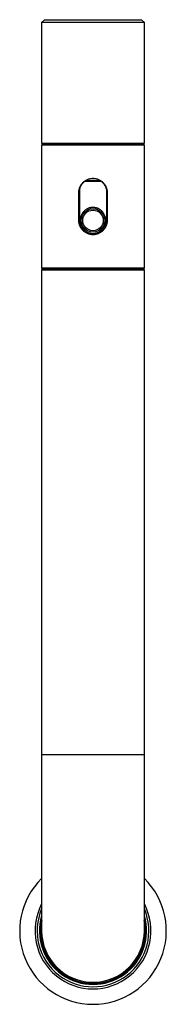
# Paper-space layout '_Top' of a CAD drawing. Header units: millimetres. Extents: x -25 to 25, y -25 to 310.
import ezdxf

# ---------------------------------------------------------------- set-up
doc = ezdxf.new("R2010")
doc.units = ezdxf.units.MM

psp = doc.layouts.new('_Top')

# ---------------------------------------------------------------- linework, layer by layer
at = {"color": 7, "linetype": 'Continuous', "lineweight": 25}
for p, q in [((-16.5, 310.2), (-17.5, 309.2)), ((-17.5, 309.2), (-17.5, 268.2)), ((17.5, 309.2), (-17.5, 309.2)), ((-16.5, 310.2), (16.5, 310.2)), ((17.5, 309.2), (16.5, 310.2)), ((17.5, 268.2), (17.5, 309.2)), ((-17.5, 268.2), (17.5, 268.2)), ((-16.55, 268.2), (-16.55, 268.1)), ((16.55, 268.1), (16.55, 268.2)), ((-17.4, 267.6), (-17.5, 267.5)), ((-17.5, 267.5), (-17.5, 225.7)), ((17.5, 267.5), (-17.5, 267.5)), ((-17.4, 267.6), (17.4, 267.6)), ((-17.3, 268.1), (-17.3, 267.6)), ((-17.3, 268.1), (17.3, 268.1)), ((17.3, 267.6), (17.3, 268.1)), ((17.5, 267.5), (17.4, 267.6)), ((17.5, 225.7), (17.5, 267.5)), ((-4.75, 251.35), (-4.85, 251.35)), ((-4.85, 241.85), (-4.85, 251.35)), ((-4.75, 251.35), (-4.75, 241.85)), ((4.75, 251.35), (4.85, 251.35)), ((4.75, 241.85), (4.75, 251.35)), ((4.85, 251.35), (4.85, 241.85)), ((-4.85, 241.85), (-4.75, 241.85)), ((4.85, 241.85), (4.75, 241.85)), ((-17.5, 225.7), (-17.4, 225.6)), ((-17.5, 225.7), (17.5, 225.7)), ((-17.5, 225), (-17.5, 0)), ((-17.5, 225), (17.5, 225)), ((17.4, 225.6), (-17.4, 225.6)), ((-17.4, 225.55), (-17.39, 225.05)), ((17.4, 225.55), (-17.4, 225.55)), ((17.39, 225.05), (-17.39, 225.05)), ((-16.6, 225.6), (-16.6, 225.55)), ((-16.6, 225.05), (-16.6, 225)), ((16.6, 225.55), (16.6, 225.6)), ((16.6, 225), (16.6, 225.05)), ((17.39, 225.05), (17.4, 225.55)), ((17.4, 225.6), (17.5, 225.7)), ((17.5, 0), (17.5, 225))]:
    psp.add_line(p, q, dxfattribs=at)
at = {"color": 8, "linetype": 'Continuous', "lineweight": 25}
for p, q in [((-4.58, 252.53), (-4.58, 240.67)), ((4.58, 252.53), (4.58, 240.67)), ((-17.5, 60), (17.5, 60))]:
    psp.add_line(p, q, dxfattribs=at)
at = {"color": 7, "linetype": 'Continuous', "lineweight": 25, "flags": 128}
psp.add_lwpolyline([(-2.26, 255.47), (0, 255.48), (2.26, 255.47)], dxfattribs=at)
at = {"color": 7, "linetype": 'Continuous', "lineweight": 25}
for radius in [4, 3.5]:
    psp.add_circle((0, 241.85), radius, dxfattribs=at)
at = {"color": 8, "linetype": 'Continuous', "lineweight": 25}
psp.add_arc((0, -60.34), 315.51, 89.5075, 90.4922, dxfattribs=at)
at = {"color": 7, "linetype": 'Continuous', "lineweight": 25}
for radius, start, end in [(25, 134.427, 45.573), (19.75, 152.3842, 27.6158), (19.05, 156.7274, 23.2726), (18.25, 163.517, 16.483), (18, 166.4638, 13.5362), (17.85, 168.5913, 11.4087), (17.5, 180, 0)]:
    psp.add_arc((0, 0), radius, start, end, dxfattribs=at)
for points, knots in [([(-4.85, 251.35), (-4.85, 251.4), (-4.84, 251.51), (-4.84, 251.67), (-4.82, 251.85), (-4.79, 252.06), (-4.74, 252.37), (-4.64, 252.76), (-4.48, 253.21), (-4.28, 253.64), (-4.09, 253.95), (-3.91, 254.21), (-3.72, 254.46), (-3.43, 254.77), (-3.08, 255.09), (-2.76, 255.32), (-2.5, 255.49), (-2.22, 255.65), (-1.86, 255.82), (-1.42, 255.98), (-0.95, 256.09), (-0.48, 256.16), (0, 256.19), (0.47, 256.17), (0.95, 256.1), (1.41, 255.98), (1.86, 255.82), (2.29, 255.62), (2.7, 255.37), (3.08, 255.09), (3.43, 254.77), (3.75, 254.42), (4.03, 254.04), (4.24, 253.71), (4.38, 253.42), (4.51, 253.14), (4.64, 252.76), (4.76, 252.3), (4.82, 251.91), (4.84, 251.63), (4.85, 251.47), (4.85, 251.39), (4.85, 251.35)], [0, 0, 0, 0, 0.010428, 0.020852, 0.031285, 0.046806, 0.06235, 0.093515, 0.124887, 0.156017, 0.18715, 0.197584, 0.218547, 0.249771, 0.280887, 0.312188, 0.327929, 0.343574, 0.374703, 0.405882, 0.437337, 0.468572, 0.499712, 0.53108, 0.562456, 0.59362, 0.624889, 0.656327, 0.68751, 0.718694, 0.750109, 0.781317, 0.812409, 0.843678, 0.859392, 0.875004, 0.906059, 0.937159, 0.968556, 0.984269, 0.992131, 1, 1, 1, 1]), ([(4.75, 251.35), (4.75, 251.4), (4.75, 251.51), (4.74, 251.66), (4.73, 251.85), (4.7, 252.06), (4.65, 252.36), (4.55, 252.74), (4.39, 253.18), (4.22, 253.53), (4.07, 253.8), (3.95, 254), (3.81, 254.19), (3.67, 254.37), (3.54, 254.51), (3.44, 254.63), (3.33, 254.74), (3.19, 254.87), (3.01, 255.02), (2.83, 255.17), (2.58, 255.34), (2.24, 255.54), (1.82, 255.74), (1.46, 255.88), (1.16, 255.96), (0.93, 256.01), (0.7, 256.05), (0.39, 256.09), (0.15, 256.1), (-0.16, 256.1), (-0.47, 256.08), (-0.93, 256.02), (-1.39, 255.9), (-1.83, 255.74), (-2.25, 255.54), (-2.58, 255.34), (-2.84, 255.16), (-3.02, 255.02), (-3.19, 254.87), (-3.33, 254.74), (-3.44, 254.63), (-3.55, 254.51), (-3.67, 254.37), (-3.82, 254.18), (-3.95, 253.99), (-4.07, 253.8), (-4.23, 253.53), (-4.39, 253.18), (-4.55, 252.74), (-4.65, 252.36), (-4.7, 252.05), (-4.73, 251.82), (-4.75, 251.58), (-4.75, 251.43), (-4.75, 251.35)], [0, 0, 0, 0, 0.010469, 0.020964, 0.031487, 0.04712, 0.062936, 0.094074, 0.125163, 0.156509, 0.172201, 0.18781, 0.203372, 0.218926, 0.234506, 0.242318, 0.250151, 0.265886, 0.281572, 0.297181, 0.312751, 0.34391, 0.375315, 0.406542, 0.422098, 0.437666, 0.453285, 0.468998, 0.500011, 0.500309, 0.531391, 0.562572, 0.593977, 0.625114, 0.656209, 0.687562, 0.703251, 0.718859, 0.734423, 0.749981, 0.757769, 0.765569, 0.781221, 0.79696, 0.812635, 0.828236, 0.8438, 0.874959, 0.906366, 0.937569, 0.953207, 0.968675, 0.984366, 1, 1, 1, 1]), ([(-3.6, 244.25), (-3.57, 244.3), (-3.51, 244.41), (-3.41, 244.56), (-3.31, 244.7), (-3.23, 244.79), (-3.19, 244.84)], [0, 0, 0, 0, 0.251817, 0.502154, 0.751413, 1, 1, 1, 1]), ([(-3.19, 244.84), (-3.15, 244.89), (-3.07, 244.98), (-2.95, 245.12), (-2.82, 245.25), (-2.68, 245.37), (-2.53, 245.49), (-2.43, 245.56), (-2.38, 245.6)], [0, 0, 0, 0, 0.167069, 0.333565, 0.499796, 0.666072, 0.832704, 1, 1, 1, 1]), ([(-2.38, 245.6), (-2.33, 245.64), (-2.22, 245.71), (-2.05, 245.82), (-1.88, 245.91), (-1.71, 246), (-1.53, 246.08), (-1.35, 246.15), (-1.23, 246.19), (-1.16, 246.21)], [0, 0, 0, 0, 0.1446801, 0.2882562, 0.4310222, 0.573277, 0.7153227, 0.8574628, 1, 1, 1, 1]), ([(-1.16, 246.21), (-1.1, 246.23), (-0.97, 246.26), (-0.78, 246.31), (-0.58, 246.34), (-0.39, 246.37), (-0.19, 246.38), (0, 246.39), (0.25, 246.38), (0.54, 246.35), (0.88, 246.29), (1.21, 246.2), (1.43, 246.11), (1.54, 246.07)], [0, 0, 0, 0, 0.073042, 0.1452368, 0.2167588, 0.2877871, 0.3585048, 0.4290973, 0.4997511, 0.6231252, 0.7470098, 0.8723352, 1, 1, 1, 1]), ([(1.54, 246.07), (1.6, 246.04), (1.73, 245.99), (1.91, 245.9), (2.08, 245.8), (2.26, 245.69), (2.42, 245.57), (2.53, 245.49), (2.58, 245.45)], [0, 0, 0, 0, 0.166772, 0.333003, 0.499068, 0.665341, 0.832196, 1, 1, 1, 1]), ([(2.58, 245.45), (2.64, 245.4), (2.74, 245.31), (2.89, 245.17), (3.04, 245.02), (3.18, 244.87), (3.37, 244.62), (3.6, 244.27), (3.84, 243.81), (4.03, 243.32), (4.2, 242.65), (4.29, 241.77), (4.18, 240.9), (3.98, 240.24), (3.78, 239.76), (3.52, 239.3), (3.25, 238.92), (2.99, 238.62), (2.74, 238.38), (2.56, 238.24), (2.47, 238.16)], [0, 0, 0, 0, 0.024985, 0.049953, 0.074963, 0.100075, 0.125347, 0.187609, 0.250357, 0.312903, 0.375402, 0.500497, 0.625053, 0.687568, 0.750044, 0.812878, 0.875299, 0.917002, 0.958482, 1, 1, 1, 1]), ([(4.85, 241.85), (4.85, 241.8), (4.84, 241.69), (4.84, 241.53), (4.82, 241.35), (4.79, 241.14), (4.74, 240.83), (4.64, 240.44), (4.48, 239.99), (4.28, 239.56), (4.09, 239.25), (3.91, 238.99), (3.72, 238.74), (3.43, 238.43), (3.08, 238.11), (2.76, 237.88), (2.5, 237.71), (2.22, 237.55), (1.86, 237.38), (1.42, 237.22), (0.95, 237.11), (0.48, 237.04), (0, 237.01), (-0.47, 237.03), (-0.95, 237.1), (-1.41, 237.22), (-1.86, 237.38), (-2.29, 237.58), (-2.7, 237.83), (-3.08, 238.11), (-3.43, 238.43), (-3.75, 238.78), (-4.03, 239.16), (-4.24, 239.49), (-4.38, 239.78), (-4.51, 240.06), (-4.64, 240.44), (-4.76, 240.9), (-4.82, 241.29), (-4.84, 241.57), (-4.85, 241.73), (-4.85, 241.81), (-4.85, 241.85)], [0, 0, 0, 0, 0.0104276, 0.0208517, 0.0312845, 0.0468057, 0.0623501, 0.093515, 0.124887, 0.1560167, 0.1871502, 0.1975844, 0.2185472, 0.2497709, 0.2808873, 0.3121881, 0.3279287, 0.3435741, 0.3747032, 0.4058818, 0.4373371, 0.468572, 0.4997115, 0.5310797, 0.5624558, 0.5936196, 0.6248891, 0.6563272, 0.6875105, 0.7186938, 0.7501086, 0.7813173, 0.812409, 0.8436777, 0.8593915, 0.875004, 0.9060586, 0.9371588, 0.9685564, 0.9842686, 0.9921313, 1, 1, 1, 1]), ([(-4.75, 241.85), (-4.75, 241.8), (-4.75, 241.69), (-4.74, 241.54), (-4.73, 241.35), (-4.7, 241.14), (-4.65, 240.84), (-4.55, 240.46), (-4.39, 240.02), (-4.22, 239.67), (-4.07, 239.4), (-3.95, 239.2), (-3.81, 239.01), (-3.67, 238.83), (-3.54, 238.69), (-3.44, 238.57), (-3.33, 238.46), (-3.19, 238.33), (-3.01, 238.18), (-2.83, 238.03), (-2.58, 237.86), (-2.24, 237.66), (-1.82, 237.46), (-1.46, 237.32), (-1.16, 237.24), (-0.93, 237.19), (-0.7, 237.15), (-0.39, 237.11), (0, 237.09), (0.47, 237.12), (0.93, 237.18), (1.39, 237.3), (1.83, 237.46), (2.25, 237.66), (2.58, 237.86), (2.84, 238.04), (3.02, 238.18), (3.19, 238.33), (3.33, 238.46), (3.44, 238.57), (3.55, 238.69), (3.67, 238.83), (3.82, 239.02), (3.95, 239.21), (4.07, 239.4), (4.23, 239.67), (4.39, 240.02), (4.55, 240.46), (4.65, 240.84), (4.7, 241.15), (4.73, 241.38), (4.75, 241.62), (4.75, 241.77), (4.75, 241.85)], [0, 0, 0, 0, 0.0104687, 0.0209639, 0.0314866, 0.0471198, 0.0629357, 0.094074, 0.1251629, 0.1565089, 0.1722014, 0.1878098, 0.2033723, 0.2189256, 0.2345059, 0.2423182, 0.250151, 0.265886, 0.2815717, 0.2971809, 0.3127508, 0.3439104, 0.3753149, 0.406542, 0.4220986, 0.4376664, 0.4532854, 0.4689978, 0.5003085, 0.531391, 0.5625713, 0.5939769, 0.6251135, 0.6562092, 0.6875621, 0.7032509, 0.7188588, 0.7344234, 0.749981, 0.757769, 0.7655689, 0.7812214, 0.7969595, 0.8126347, 0.8282358, 0.8438003, 0.8749592, 0.9063658, 0.937569, 0.9532075, 0.9686753, 0.9843656, 1, 1, 1, 1]), ([(-2.52, 238.2), (-2.58, 238.25), (-2.68, 238.33), (-2.84, 238.47), (-2.98, 238.62), (-3.12, 238.77), (-3.25, 238.93), (-3.38, 239.1), (-3.5, 239.27), (-3.64, 239.51), (-3.8, 239.82), (-3.96, 240.21), (-4.09, 240.61), (-4.21, 241.15), (-4.28, 241.85), (-4.21, 242.55), (-4.09, 243.1), (-3.96, 243.5), (-3.81, 243.88), (-3.67, 244.13), (-3.6, 244.25)], [0, 0, 0, 0, 0.031195, 0.062276, 0.093315, 0.124384, 0.155553, 0.186893, 0.218473, 0.250362, 0.31264, 0.375137, 0.437884, 0.500485, 0.625286, 0.750094, 0.812406, 0.874861, 0.937539, 1, 1, 1, 1]), ([(-1.29, 237.53), (-1.35, 237.56), (-1.48, 237.6), (-1.66, 237.68), (-1.84, 237.77), (-2.02, 237.86), (-2.19, 237.97), (-2.36, 238.08), (-2.47, 238.16), (-2.52, 238.2)], [0, 0, 0, 0, 0.142508, 0.284593, 0.426579, 0.568792, 0.711555, 0.855186, 1, 1, 1, 1]), ([(2.47, 238.16), (2.42, 238.13), (2.31, 238.05), (2.15, 237.94), (1.98, 237.84), (1.81, 237.75), (1.64, 237.67), (1.46, 237.59), (1.34, 237.55), (1.27, 237.53)], [0, 0, 0, 0, 0.144843, 0.288528, 0.431347, 0.573601, 0.715591, 0.857623, 1, 1, 1, 1]), ([(-0.25, 237.32), (-0.31, 237.33), (-0.42, 237.34), (-0.6, 237.36), (-0.77, 237.39), (-0.94, 237.43), (-1.12, 237.48), (-1.23, 237.51), (-1.29, 237.53)], [0, 0, 0, 0, 0.165399, 0.330871, 0.496742, 0.663341, 0.830988, 1, 1, 1, 1]), ([(0.31, 237.33), (0.25, 237.33), (0.13, 237.32), (-0.06, 237.32), (-0.19, 237.32), (-0.25, 237.32)], [0, 0, 0, 0, 0.334024, 0.667088, 1, 1, 1, 1]), ([(1.27, 237.53), (1.21, 237.51), (1.09, 237.47), (0.89, 237.42), (0.7, 237.38), (0.51, 237.35), (0.38, 237.34), (0.31, 237.33)], [0, 0, 0, 0, 0.2022, 0.402823, 0.602342, 0.801239, 1, 1, 1, 1])]:
    psp.add_open_spline(points, degree=3, knots=knots, dxfattribs=at)

doc.saveas('drawing.dxf')
